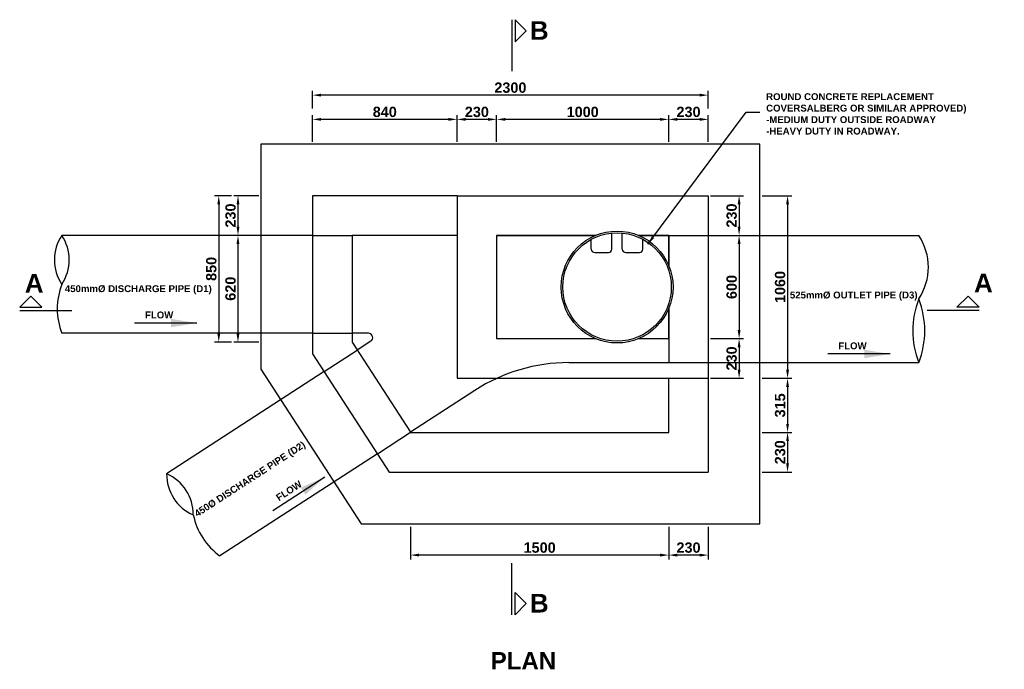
# Model space of a CAD drawing. Extents: x 103806 to 120631, y 2898159 to 2905914.
# Tile 1 of 7: x 103806 to 109527, y 2898159 to 2901933. Entities that reach past the tile are written whole.
import ezdxf
from ezdxf.lldxf.tags import DXFTag

# ---------------------------------------------------------------- set-up
doc = ezdxf.new("R2010")
doc.units = 0
doc.header["$PDSIZE"] = 0.2
for name, color, linetype in [('CENTERLINE', 1, 'Continuous'), ('TEXT', 7, 'Continuous'), ('TITLEBLOCK', 1, 'Continuous')]:
    doc.layers.add(name, color=color, linetype=linetype)
doc.styles.add('Arial Bold', font='arialbd.ttf')
doc.styles.add('ROMANS', font='romans.shx', dxfattribs={"width": 0.8})
tags = doc.linetypes.add('HIDDEN2', pattern=[0.1875, 0.125, -0.0625]).pattern_tags.tags
tags[6:7] = [DXFTag(74, 4), DXFTag(75, 0), DXFTag(340, '0'), DXFTag(46, 0.0), DXFTag(50, 0.0), DXFTag(44, 0.0), DXFTag(45, 0.0)]
tags[4:5] = [DXFTag(74, 4), DXFTag(75, 0), DXFTag(340, '0'), DXFTag(46, 0.0), DXFTag(50, 0.0), DXFTag(44, 0.0), DXFTag(45, 0.0)]
doc.dimstyles.new('1-20', dxfattribs={"dimscale": 20, "dimtxt": 2, "dimasz": 2.5, "dimexe": 1.25, "dimexo": 0.625, "dimtad": 1, "dimdec": 0, "dimzin": 12, "dimdsep": 46, "dimtxsty": 'ROMANS', "dimcen": 2.5, "dimclrd": 1, "dimclre": 1, "dimclrt": 2, "dimadec": 0, "dimazin": 0, "dimtfac": 1, "dimtdec": 4, "dimtmove": 2, "dimatfit": 3, "dimfxl": 1, "dimtvp": 1, "dimtolj": 1, "dimtzin": 0, "dimarcsym": 0})
doc.dimstyles.new('1-20$7', dxfattribs={"dimscale": 20, "dimtxt": 2, "dimasz": 2.5, "dimexe": 1.25, "dimexo": 0.625, "dimtad": 0, "dimtih": 1, "dimtoh": 1, "dimdec": 0, "dimzin": 12, "dimdsep": 46, "dimtxsty": 'ROMANS', "dimcen": 2.5, "dimclrd": 1, "dimclre": 1, "dimclrt": 2, "dimadec": 0, "dimazin": 0, "dimtfac": 1, "dimtdec": 4, "dimtmove": 0, "dimatfit": 3, "dimfxl": 1, "dimtvp": 1, "dimtolj": 1, "dimtzin": 0, "dimarcsym": 0})

# ---------------------------------------------------------------- blocks, each defined once
blk = doc.blocks.new('*D113')
at = {"layer": 'Defpoints', "color": 0, "transparency": 16777216}
for p in [(107807, 2900910.1), (107921.5, 2900680.1), (107986, 2900680.1)]:
    blk.add_point(p, dxfattribs=at)
at = {"layer": 'TEXT', "color": 1, "lineweight": -2, "transparency": 16777216}
for p, q in [((107819.5, 2900910.1), (108011, 2900910.1)), ((107986, 2900860.1), (107986, 2900730.1)), ((107934, 2900680.1), (108011, 2900680.1))]:
    blk.add_line(p, q, dxfattribs=at)
at = {"layer": 'TEXT', "color": 1, "transparency": 16777216}
for points in [[(107977.6, 2900860.1), (107994.3, 2900860.1), (107986, 2900910.1)], [(107977.6, 2900730.1), (107994.3, 2900730.1), (107986, 2900680.1)]]:
    blk.add_solid(points, dxfattribs=at)
at = {"layer": 'TEXT', "color": 2, "transparency": 16777216, "insert": (107942.8, 2900795.1), "char_height": 60, "attachment_point": 5, "rotation": 90, "style": 'Arial Bold'}
blk.add_mtext('\\A1;230', dxfattribs=at)
blk = doc.blocks.new('*D114')
at = {"layer": 'Defpoints', "color": 0, "transparency": 16777216}
for p in [(107921.2, 2900680.1), (107807, 2900080.1), (107986, 2900080.1)]:
    blk.add_point(p, dxfattribs=at)
at = {"layer": 'TEXT', "color": 1, "lineweight": -2, "transparency": 16777216}
for p, q in [((107933.7, 2900680.1), (108011, 2900680.1)), ((107986, 2900630.1), (107986, 2900130.1)), ((107819.5, 2900080.1), (108011, 2900080.1))]:
    blk.add_line(p, q, dxfattribs=at)
at = {"layer": 'TEXT', "color": 1, "transparency": 16777216}
for points in [[(107977.6, 2900630.1), (107994.3, 2900630.1), (107986, 2900680.1)], [(107977.6, 2900130.1), (107994.3, 2900130.1), (107986, 2900080.1)]]:
    blk.add_solid(points, dxfattribs=at)
at = {"layer": 'TEXT', "color": 2, "transparency": 16777216, "insert": (107942.8, 2900380.1), "char_height": 60, "attachment_point": 5, "rotation": 90, "style": 'Arial Bold'}
blk.add_mtext('\\A1;600', dxfattribs=at)
blk = doc.blocks.new('*D115')
at = {"layer": 'Defpoints', "color": 0, "transparency": 16777216}
for p in [(107807, 2900080.1), (107807, 2899850.1), (107986, 2899850.1)]:
    blk.add_point(p, dxfattribs=at)
at = {"layer": 'TEXT', "color": 1, "lineweight": -2, "transparency": 16777216}
for p, q in [((107819.5, 2900080.1), (108011, 2900080.1)), ((107986, 2900030.1), (107986, 2899900.1)), ((107819.5, 2899850.1), (108011, 2899850.1))]:
    blk.add_line(p, q, dxfattribs=at)
at = {"layer": 'TEXT', "color": 1, "transparency": 16777216}
for points in [[(107977.6, 2900030.1), (107994.3, 2900030.1), (107986, 2900080.1)], [(107977.6, 2899900.1), (107994.3, 2899900.1), (107986, 2899850.1)]]:
    blk.add_solid(points, dxfattribs=at)
at = {"layer": 'TEXT', "color": 2, "transparency": 16777216, "insert": (107942.8, 2899965.1), "char_height": 60, "attachment_point": 5, "rotation": 90, "style": 'Arial Bold'}
blk.add_mtext('\\A1;230', dxfattribs=at)
blk = doc.blocks.new('*D116')
at = {"layer": 'Defpoints', "color": 0, "transparency": 16777216}
for p in [(107577, 2901353.8), (107577, 2901210.1), (107807, 2901210.1)]:
    blk.add_point(p, dxfattribs=at)
at = {"layer": 'TEXT', "color": 1, "lineweight": -2, "transparency": 16777216}
for p, q in [((107577, 2901222.6), (107577, 2901378.8)), ((107757, 2901353.8), (107627, 2901353.8)), ((107807, 2901222.6), (107807, 2901378.8))]:
    blk.add_line(p, q, dxfattribs=at)
at = {"layer": 'TEXT', "color": 1, "transparency": 16777216}
for points in [[(107627, 2901362.1), (107627, 2901345.5), (107577, 2901353.8)], [(107757, 2901362.1), (107757, 2901345.5), (107807, 2901353.8)]]:
    blk.add_solid(points, dxfattribs=at)
at = {"layer": 'TEXT', "color": 2, "transparency": 16777216, "insert": (107692, 2901396.9), "char_height": 60, "attachment_point": 5, "style": 'Arial Bold'}
blk.add_mtext('\\A1;230', dxfattribs=at)
blk = doc.blocks.new('*D117')
at = {"layer": 'Defpoints', "color": 0, "transparency": 16777216}
for p in [(106577, 2901353.8), (106577, 2901210.1), (107577, 2901210.1)]:
    blk.add_point(p, dxfattribs=at)
at = {"layer": 'TEXT', "color": 1, "lineweight": -2, "transparency": 16777216}
for p, q in [((106577, 2901222.6), (106577, 2901378.8)), ((107527, 2901353.8), (106627, 2901353.8)), ((107577, 2901222.6), (107577, 2901378.8))]:
    blk.add_line(p, q, dxfattribs=at)
at = {"layer": 'TEXT', "color": 1, "transparency": 16777216}
for points in [[(106627, 2901362.1), (106627, 2901345.5), (106577, 2901353.8)], [(107527, 2901362.1), (107527, 2901345.5), (107577, 2901353.8)]]:
    blk.add_solid(points, dxfattribs=at)
at = {"layer": 'TEXT', "color": 2, "transparency": 16777216, "insert": (107077, 2901396.9), "char_height": 60, "attachment_point": 5, "style": 'Arial Bold'}
blk.add_mtext('\\A1;1000', dxfattribs=at)
blk = doc.blocks.new('*D118')
at = {"layer": 'Defpoints', "color": 0, "transparency": 16777216}
for p in [(106347, 2901353.8), (106347, 2901210.1), (106577, 2901210.1)]:
    blk.add_point(p, dxfattribs=at)
at = {"layer": 'TEXT', "color": 1, "lineweight": -2, "transparency": 16777216}
for p, q in [((106347, 2901222.6), (106347, 2901378.8)), ((106527, 2901353.8), (106397, 2901353.8)), ((106577, 2901222.6), (106577, 2901378.8))]:
    blk.add_line(p, q, dxfattribs=at)
at = {"layer": 'TEXT', "color": 1, "transparency": 16777216}
for points in [[(106397, 2901362.1), (106397, 2901345.5), (106347, 2901353.8)], [(106527, 2901362.1), (106527, 2901345.5), (106577, 2901353.8)]]:
    blk.add_solid(points, dxfattribs=at)
at = {"layer": 'TEXT', "color": 2, "transparency": 16777216, "insert": (106462, 2901396.9), "char_height": 60, "attachment_point": 5, "style": 'Arial Bold'}
blk.add_mtext('\\A1;230', dxfattribs=at)
blk = doc.blocks.new('*D119')
at = {"layer": 'Defpoints', "color": 0, "transparency": 16777216}
for p in [(107577, 2899000.1), (107807, 2899000.1), (107577, 2898822.9)]:
    blk.add_point(p, dxfattribs=at)
at = {"layer": 'TEXT', "color": 1, "lineweight": -2, "transparency": 16777216}
for p, q in [((107577, 2898987.6), (107577, 2898797.9)), ((107807, 2898987.6), (107807, 2898797.9)), ((107757, 2898822.9), (107627, 2898822.9))]:
    blk.add_line(p, q, dxfattribs=at)
at = {"layer": 'TEXT', "color": 1, "transparency": 16777216}
for points in [[(107627, 2898831.2), (107627, 2898814.5), (107577, 2898822.9)], [(107757, 2898831.2), (107757, 2898814.5), (107807, 2898822.9)]]:
    blk.add_solid(points, dxfattribs=at)
at = {"layer": 'TEXT', "color": 2, "transparency": 16777216, "insert": (107692, 2898866), "char_height": 60, "attachment_point": 5, "style": 'Arial Bold'}
blk.add_mtext('\\A1;230', dxfattribs=at)
blk = doc.blocks.new('*D120')
at = {"layer": 'Defpoints', "color": 0, "transparency": 16777216}
for p in [(106076.9, 2899000.1), (107577, 2899000.1), (106076.9, 2898822.9)]:
    blk.add_point(p, dxfattribs=at)
at = {"layer": 'TEXT', "color": 1, "lineweight": -2, "transparency": 16777216}
for p, q in [((106076.9, 2898987.6), (106076.9, 2898797.9)), ((107577, 2898987.6), (107577, 2898797.9)), ((107527, 2898822.9), (106126.9, 2898822.9))]:
    blk.add_line(p, q, dxfattribs=at)
at = {"layer": 'TEXT', "color": 1, "transparency": 16777216}
for points in [[(106126.9, 2898831.2), (106126.9, 2898814.5), (106076.9, 2898822.9)], [(107527, 2898831.2), (107527, 2898814.5), (107577, 2898822.9)]]:
    blk.add_solid(points, dxfattribs=at)
at = {"layer": 'TEXT', "color": 2, "transparency": 16777216, "insert": (106826.9, 2898866), "char_height": 60, "attachment_point": 5, "style": 'Arial Bold'}
blk.add_mtext('\\A1;1500', dxfattribs=at)
blk = doc.blocks.new('*D121')
at = {"layer": 'Defpoints', "color": 0, "transparency": 16777216}
for p in [(105207, 2900910.1), (105074.2, 2900680.1), (105207, 2900680.1)]:
    blk.add_point(p, dxfattribs=at)
at = {"layer": 'TEXT', "color": 1, "lineweight": -2, "transparency": 16777216}
for p, q in [((105194.5, 2900910.1), (105049.2, 2900910.1)), ((105074.2, 2900860.1), (105074.2, 2900730.1)), ((105194.5, 2900680.1), (105049.2, 2900680.1))]:
    blk.add_line(p, q, dxfattribs=at)
at = {"layer": 'TEXT', "color": 1, "transparency": 16777216}
for points in [[(105065.9, 2900860.1), (105082.6, 2900860.1), (105074.2, 2900910.1)], [(105065.9, 2900730.1), (105082.6, 2900730.1), (105074.2, 2900680.1)]]:
    blk.add_solid(points, dxfattribs=at)
at = {"layer": 'TEXT', "color": 2, "transparency": 16777216, "insert": (105031.1, 2900795.1), "char_height": 60, "attachment_point": 5, "rotation": 90, "style": 'Arial Bold'}
blk.add_mtext('\\A1;230', dxfattribs=at)
blk = doc.blocks.new('*D122')
at = {"layer": 'Defpoints', "color": 0, "transparency": 16777216}
for p in [(105207, 2900680.1), (105074.1, 2900060.4), (105207, 2900060.4)]:
    blk.add_point(p, dxfattribs=at)
at = {"layer": 'TEXT', "color": 1, "lineweight": -2, "transparency": 16777216}
for p, q in [((105194.5, 2900680.1), (105049.1, 2900680.1)), ((105074.1, 2900630.1), (105074.1, 2900110.4)), ((105194.5, 2900060.4), (105049.1, 2900060.4))]:
    blk.add_line(p, q, dxfattribs=at)
at = {"layer": 'TEXT', "color": 1, "transparency": 16777216}
for points in [[(105065.7, 2900630.1), (105082.4, 2900630.1), (105074.1, 2900680.1)], [(105065.7, 2900110.4), (105082.4, 2900110.4), (105074.1, 2900060.4)]]:
    blk.add_solid(points, dxfattribs=at)
at = {"layer": 'TEXT', "color": 2, "transparency": 16777216, "insert": (105030.9, 2900370.2), "char_height": 60, "attachment_point": 5, "rotation": 90, "style": 'Arial Bold'}
blk.add_mtext('\\A1;620', dxfattribs=at)
blk = doc.blocks.new('*D123')
at = {"layer": 'Defpoints', "color": 0, "transparency": 16777216}
for p in [(105049.2, 2900910.1), (104962.5, 2900060.4), (105049.1, 2900060.4)]:
    blk.add_point(p, dxfattribs=at)
at = {"layer": 'TEXT', "color": 1, "lineweight": -2, "transparency": 16777216}
for p, q in [((105036.7, 2900910.1), (104937.5, 2900910.1)), ((104962.5, 2900860.1), (104962.5, 2900110.4)), ((105036.6, 2900060.4), (104937.5, 2900060.4))]:
    blk.add_line(p, q, dxfattribs=at)
at = {"layer": 'TEXT', "color": 1, "transparency": 16777216}
for points in [[(104954.2, 2900860.1), (104970.8, 2900860.1), (104962.5, 2900910.1)], [(104954.2, 2900110.4), (104970.8, 2900110.4), (104962.5, 2900060.4)]]:
    blk.add_solid(points, dxfattribs=at)
at = {"layer": 'TEXT', "color": 2, "transparency": 16777216, "insert": (104919.3, 2900485.2), "char_height": 60, "attachment_point": 5, "rotation": 90, "style": 'Arial Bold'}
blk.add_mtext('\\A1;850', dxfattribs=at)
blk = doc.blocks.new('*D86')
at = {"layer": 'Defpoints', "color": 0, "transparency": 16777216}
for p in [(108107, 2900910.1), (108107, 2899850.1), (108267.5, 2899850.1)]:
    blk.add_point(p, dxfattribs=at)
at = {"layer": 'TEXT', "color": 1, "lineweight": -2, "transparency": 16777216}
for p, q in [((108119.5, 2900910.1), (108292.5, 2900910.1)), ((108267.5, 2900860.1), (108267.5, 2899900.1)), ((108119.5, 2899850.1), (108292.5, 2899850.1))]:
    blk.add_line(p, q, dxfattribs=at)
at = {"layer": 'TEXT', "color": 1, "transparency": 16777216}
for points in [[(108259.2, 2900860.1), (108275.8, 2900860.1), (108267.5, 2900910.1)], [(108259.2, 2899900.1), (108275.8, 2899900.1), (108267.5, 2899850.1)]]:
    blk.add_solid(points, dxfattribs=at)
at = {"layer": 'TEXT', "color": 2, "transparency": 16777216, "insert": (108224.4, 2900380.1), "char_height": 60, "attachment_point": 5, "rotation": 90, "style": 'Arial Bold'}
blk.add_mtext('\\A1;1060', dxfattribs=at)
blk = doc.blocks.new('*D87')
at = {"layer": 'Defpoints', "color": 0, "transparency": 16777216}
for p in [(108107, 2899535.1), (108107, 2899305.1), (108267.5, 2899305.1)]:
    blk.add_point(p, dxfattribs=at)
at = {"layer": 'TEXT', "color": 1, "lineweight": -2, "transparency": 16777216}
for p, q in [((108119.5, 2899535.1), (108292.5, 2899535.1)), ((108267.5, 2899485.1), (108267.5, 2899355.1)), ((108119.5, 2899305.1), (108292.5, 2899305.1))]:
    blk.add_line(p, q, dxfattribs=at)
at = {"layer": 'TEXT', "color": 1, "transparency": 16777216}
for points in [[(108259.2, 2899485.1), (108275.8, 2899485.1), (108267.5, 2899535.1)], [(108259.2, 2899355.1), (108275.8, 2899355.1), (108267.5, 2899305.1)]]:
    blk.add_solid(points, dxfattribs=at)
at = {"layer": 'TEXT', "color": 2, "transparency": 16777216, "insert": (108224.4, 2899420.1), "char_height": 60, "attachment_point": 5, "rotation": 90, "style": 'Arial Bold'}
blk.add_mtext('\\A1;230', dxfattribs=at)
blk = doc.blocks.new('*D89')
at = {"layer": 'Defpoints', "color": 0, "transparency": 16777216}
for p in [(105507, 2901494.6), (105507, 2901403.8), (107807, 2901403.8)]:
    blk.add_point(p, dxfattribs=at)
at = {"layer": 'TEXT', "color": 1, "lineweight": -2, "transparency": 16777216}
for p, q in [((105507, 2901416.3), (105507, 2901519.6)), ((107807, 2901416.3), (107807, 2901519.6)), ((107757, 2901494.6), (105557, 2901494.6))]:
    blk.add_line(p, q, dxfattribs=at)
at = {"layer": 'TEXT', "color": 1, "transparency": 16777216}
for points in [[(105557, 2901503), (105557, 2901486.3), (105507, 2901494.6)], [(107757, 2901503), (107757, 2901486.3), (107807, 2901494.6)]]:
    blk.add_solid(points, dxfattribs=at)
at = {"layer": 'TEXT', "color": 2, "transparency": 16777216, "insert": (106657, 2901537.8), "char_height": 60, "attachment_point": 5, "style": 'Arial Bold'}
blk.add_mtext('\\A1;2300', dxfattribs=at)
blk = doc.blocks.new('*D90')
at = {"layer": 'Defpoints', "color": 0, "transparency": 16777216}
for p in [(108107, 2899850.1), (108107, 2899535.1), (108267.5, 2899535.1)]:
    blk.add_point(p, dxfattribs=at)
at = {"layer": 'TEXT', "color": 1, "lineweight": -2, "transparency": 16777216}
for p, q in [((108119.5, 2899850.1), (108292.5, 2899850.1)), ((108267.5, 2899800.1), (108267.5, 2899585.1)), ((108119.5, 2899535.1), (108292.5, 2899535.1))]:
    blk.add_line(p, q, dxfattribs=at)
at = {"layer": 'TEXT', "color": 1, "transparency": 16777216}
for points in [[(108259.2, 2899800.1), (108275.8, 2899800.1), (108267.5, 2899850.1)], [(108259.2, 2899585.1), (108275.8, 2899585.1), (108267.5, 2899535.1)]]:
    blk.add_solid(points, dxfattribs=at)
at = {"layer": 'TEXT', "color": 2, "transparency": 16777216, "insert": (108224.4, 2899692.6), "char_height": 60, "attachment_point": 5, "rotation": 90, "style": 'Arial Bold'}
blk.add_mtext('\\A1;315', dxfattribs=at)
blk = doc.blocks.new('*D91')
at = {"layer": 'Defpoints', "color": 0, "transparency": 16777216}
for p in [(105507, 2901353.8), (105507, 2901210.1), (106347, 2901210.1)]:
    blk.add_point(p, dxfattribs=at)
at = {"layer": 'TEXT', "color": 1, "lineweight": -2, "transparency": 16777216}
for p, q in [((105507, 2901222.6), (105507, 2901378.8)), ((106297, 2901353.8), (105557, 2901353.8)), ((106347, 2901222.6), (106347, 2901378.8))]:
    blk.add_line(p, q, dxfattribs=at)
at = {"layer": 'TEXT', "color": 1, "transparency": 16777216}
for points in [[(105557, 2901362.1), (105557, 2901345.5), (105507, 2901353.8)], [(106297, 2901362.1), (106297, 2901345.5), (106347, 2901353.8)]]:
    blk.add_solid(points, dxfattribs=at)
at = {"layer": 'TEXT', "color": 2, "transparency": 16777216, "insert": (105927, 2901397), "char_height": 60, "attachment_point": 5, "style": 'Arial Bold'}
blk.add_mtext('\\A1;840', dxfattribs=at)

msp = doc.modelspace()

# ---------------------------------------------------------------- linework, layer by layer
at = {"layer": 'CENTERLINE', "color": 4, "linetype": 'Continuous'}
for p, q in [((106665.83, 2901932.83), (106665.83, 2901633.47)), ((103805.75, 2900243.74), (104107.92, 2900243.74)), ((109381.12, 2900243.74), (109078.95, 2900243.74)), ((106665.83, 2898476.39), (106665.83, 2898775.75))]:
    msp.add_line(p, q, dxfattribs=at)
for points in [[(106684.58, 2901803.5), (106749.25, 2901868.17), (106684.58, 2901932.83)], [(103935.08, 2900262.49), (103870.42, 2900327.16), (103805.75, 2900262.49)], [(109251.78, 2900262.49), (109316.45, 2900327.16), (109381.12, 2900262.49)], [(106684.58, 2898605.73), (106749.25, 2898541.06), (106684.58, 2898476.39)]]:
    msp.add_lwpolyline(points, close=True, dxfattribs=at)
at = {"layer": 'TITLEBLOCK', "color": 2}
for p, q in [((105506.98, 2900910.06), (105506.98, 2899992.23)), ((106346.98, 2900910.06), (105506.98, 2900910.06)), ((105506.98, 2900680.06), (104050.51, 2900680.06)), ((105736.98, 2900680.06), (105736.98, 2900060.36)), ((106346.98, 2900680.06), (105736.98, 2900680.06)), ((107806.98, 2900680.06), (109030.03, 2900680.06)), ((105506.98, 2900111.06), (104050.51, 2900111.06)), ((105832.12, 2900111.06), (105736.98, 2900111.06)), ((105736.98, 2900060.36), (106076.98, 2899536.8)), ((105845.74, 2900065.09), (105767.08, 2900014.01)), ((105506.98, 2899992.23), (105953.23, 2899305.06)), ((106995.69, 2899941.06), (107576.98, 2899941.06)), ((107806.98, 2899941.06), (109030.03, 2899941.06)), ((105574.19, 2899888.74), (104659.65, 2899294.83)), ((107576.98, 2899535.06), (107576.98, 2899850.06)), ((107806.98, 2899850.06), (107806.98, 2899305.06)), ((106451.05, 2899779.73), (106076.98, 2899536.8)), ((106076.98, 2899535.06), (107576.98, 2899535.06)), ((105884.08, 2899411.54), (104969.55, 2898817.63)), ((105953.23, 2899305.06), (107806.98, 2899305.06))]:
    msp.add_line(p, q, dxfattribs=at)
at = {"layer": 'TITLEBLOCK', "color": 1}
for p, q in [((106346.98, 2900910.06), (107806.98, 2900910.06)), ((106346.98, 2900910.06), (106346.98, 2899850.06)), ((107806.98, 2900910.06), (107806.98, 2899850.06)), ((106346.98, 2899850.06), (107806.98, 2899850.06))]:
    msp.add_line(p, q, dxfattribs=at)
at = {"layer": 'TITLEBLOCK', "color": 8, "linetype": 'HIDDEN2'}
for p, q in [((105506.98, 2900680.06), (105736.98, 2900680.06)), ((107576.98, 2900680.06), (107806.98, 2900680.06)), ((105506.98, 2900111.06), (105736.98, 2900111.06)), ((105574.19, 2899888.74), (105767.08, 2900014.01)), ((107576.98, 2899941.06), (107806.98, 2899941.06)), ((105884.08, 2899411.54), (106076.98, 2899536.8))]:
    msp.add_line(p, q, dxfattribs=at)
at = {"layer": 'TITLEBLOCK', "color": 3}
for p, q in [((107126.98, 2900600.06), (107126.98, 2900657.05)), ((107246.98, 2900600.06), (107246.98, 2900693.62)), ((107306.98, 2900600.06), (107306.98, 2900693.62)), ((107426.98, 2900600.06), (107426.98, 2900657.05)), ((107146.98, 2900580.06), (107226.98, 2900580.06)), ((107326.98, 2900580.06), (107406.98, 2900580.06))]:
    msp.add_line(p, q, dxfattribs=at)
at = {"layer": 'TITLEBLOCK'}
msp.add_line((107576.98, 2900080.06), (107576.98, 2899941.06), dxfattribs=at)
at = {"layer": 'TITLEBLOCK', "color": 1, "linetype": 'HIDDEN2'}
msp.add_lwpolyline([(108106.98, 2899005.06), (108106.98, 2901210.06), (105206.98, 2901210.06), (105206.98, 2899903.36), (105790.35, 2899005.06)], close=True, dxfattribs=at)
at = {"layer": 'TITLEBLOCK'}
for points in [[(106576.98, 2900680.06), (107151.98, 2900680.06)], [(107401.98, 2900680.06), (107576.98, 2900680.06), (107576.98, 2900505.06)], [(107576.98, 2900505.06), (107576.98, 2900680.06), (107401.98, 2900680.06)], [(107576.98, 2900255.06), (107576.98, 2900080.06)]]:
    msp.add_lwpolyline(points, dxfattribs=at)
at = {"layer": 'TITLEBLOCK', "color": 1}
for points in [[(107151.98, 2900680.06), (106576.98, 2900680.06), (106576.98, 2900080.06), (107151.98, 2900080.06)], [(107576.98, 2900505.06), (107576.98, 2900680.06), (107401.98, 2900680.06)], [(107401.98, 2900080.06), (107576.98, 2900080.06), (107576.98, 2900255.06)]]:
    msp.add_lwpolyline(points, dxfattribs=at)
at = {"layer": 'TITLEBLOCK', "color": 3}
for radius in [325, 315]:
    msp.add_circle((107276.98, 2900380.06), radius, dxfattribs=at)
at = {"layer": 'TITLEBLOCK', "color": 2}
for centre, radius, start, end in [((104264.91, 2900537.81), 257.3, 146.43706, 213.56294), ((103836.11, 2900537.81), 257.3, 326.43706, 33.56294), ((108751.57, 2900495.31), 334.18, 326.43706, 33.56294), ((104415.16, 2900253.31), 391.42, 158.68936, 201.31064), ((109503.63, 2900125.81), 508.36, 158.68936, 201.31064), ((108556.43, 2900125.81), 508.36, 338.68936, 21.31064), ((105832.12, 2900086.06), 25, 303, 90), ((106995.69, 2898941.06), 1000, 90, 123), ((104916.94, 2899292.3), 257.3, 179.43706, 246.56294), ((104557.31, 2899058.76), 257.3, 359.43706, 66.56294), ((105197.89, 2899135.53), 391.42, 191.68936, 234.31064)]:
    msp.add_arc(centre, radius, start, end, dxfattribs=at)
at = {"layer": 'TITLEBLOCK', "color": 3}
for centre, start, end in [((107146.98, 2900600.06), 180, 270), ((107226.98, 2900600.06), 270, 0), ((107326.98, 2900600.06), 180, 270), ((107406.98, 2900600.06), 270, 0)]:
    msp.add_arc(centre, 20, start, end, dxfattribs=at)

# ---------------------------------------------------------------- texts
at = {"layer": 'CENTERLINE', "color": 4, "linetype": 'Continuous', "style": 'Arial Bold'}
for s, p in [('B', (106770.46, 2901816.48)), ('A', (103835.63, 2900347.89)), ('A', (109351.24, 2900349.35)), ('B', (106770.46, 2898489.38))]:
    msp.add_text(s, height=107.81, dxfattribs=at).set_placement(p)
at = {"layer": 'TEXT', "color": 2, "style": 'Arial Bold'}
for p in [(104533.97, 2900197.84), (108562.51, 2900018.37)]:
    msp.add_text('FLOW', height=40, dxfattribs=at).set_placement(p)
for s, p in [('450%%C DISCHARGE PIPE (D2)', (104837.38, 2899042.89)), ('FLOW', (105312.03, 2899135.23))]:
    msp.add_text(s, height=40, rotation=33, dxfattribs=at).set_placement(p)
at = {"layer": 'TEXT', "color": 2, "char_height": 40, "attachment_point": 1, "style": 'Arial Bold'}
for s, insert, width in [('ROUND CONCRETE REPLACEMENT COVERSALBERG OR SIMILAR APPROVED)\\P-MEDIUM DUTY OUTSIDE ROADWAY\\P-HEAVY DUTY IN ROADWAY.', (108143, 2901505.77), 1444.1435), ('450mm%%C DISCHARGE PIPE (D1)', (104068.16, 2900390.45), 2890.3691), ('525mm%%C OUTLET PIPE (D3)', (108280.94, 2900353.6), 2890.3691)]:
    msp.add_mtext(s, dxfattribs=dict(at, insert=insert, width=width))
at = {"layer": 'TEXT', "color": 4, "insert": (106732.7, 2898259.46), "char_height": 180, "width": 10119.5184, "attachment_point": 2, "style": 'Arial Bold'}
msp.add_mtext('{\\H0.55556x;PLAN}', dxfattribs=at)

# ---------------------------------------------------------------- dimensions: what is measured, and where the dimension line sits
at = {"layer": 'TEXT'}
for base, p1, p2, picture, middle in [((105506.98, 2901494.64), (107806.98, 2901403.8), (105506.98, 2901403.8), '*D89', (106656.98, 2901537.77)), ((105506.98, 2901353.8), (106346.98, 2901210.06), (105506.98, 2901210.06), '*D91', (105926.98, 2901396.96)), ((106346.98, 2901353.8), (106576.98, 2901210.06), (106346.98, 2901210.06), '*D118', (106461.98, 2901396.94)), ((106576.98, 2901353.8), (107576.98, 2901210.06), (106576.98, 2901210.06), '*D117', (107076.98, 2901396.94)), ((107576.98, 2901353.8), (107806.98, 2901210.06), (107576.98, 2901210.06), '*D116', (107691.98, 2901396.94)), ((106076.85, 2898822.87), (107576.98, 2899000.06), (106076.85, 2899000.06), '*D120', (106826.92, 2898866.01)), ((107576.98, 2898822.87), (107806.98, 2899000.06), (107576.98, 2899000.06), '*D119', (107691.98, 2898866.01))]:
    dim = msp.add_linear_dim(base=base, p1=p1, p2=p2, dimstyle='1-20', override={"dimtxt": 3, "dimtxsty": 'Arial Bold', "dimtmove": 0}, dxfattribs=at)
    dim.commit()
    dim.dimension.update_dxf_attribs({"geometry": picture, "text_midpoint": middle})
for base, p1, p2, picture, middle in [((104962.49, 2900060.36), (105049.24, 2900910.06), (105049.06, 2900060.36), '*D123', (104919.33, 2900485.21)), ((105074.24, 2900680.06), (105206.98, 2900910.06), (105206.98, 2900680.06), '*D121', (105031.1, 2900795.06)), ((107985.97, 2900680.06), (107806.98, 2900910.06), (107921.5, 2900680.06), '*D113', (107942.83, 2900795.06)), ((108267.49, 2899850.06), (108106.98, 2900910.06), (108106.98, 2899850.06), '*D86', (108224.35, 2900380.06)), ((105074.06, 2900060.36), (105206.98, 2900680.06), (105206.98, 2900060.36), '*D122', (105030.92, 2900370.21)), ((107985.97, 2900080.06), (107921.19, 2900680.06), (107806.98, 2900080.06), '*D114', (107942.83, 2900380.06)), ((107985.97, 2899850.06), (107806.98, 2900080.06), (107806.98, 2899850.06), '*D115', (107942.83, 2899965.06)), ((108267.49, 2899535.06), (108106.98, 2899850.06), (108106.98, 2899535.06), '*D90', (108224.35, 2899692.56)), ((108267.49, 2899305.06), (108106.98, 2899535.06), (108106.98, 2899305.06), '*D87', (108224.35, 2899420.06))]:
    dim = msp.add_linear_dim(base=base, p1=p1, p2=p2, angle=90, dimstyle='1-20', override={"dimtxt": 3, "dimtxsty": 'Arial Bold', "dimtmove": 0}, dxfattribs=at)
    dim.commit()
    dim.dimension.update_dxf_attribs({"geometry": picture, "text_midpoint": middle})

# ---------------------------------------------------------------- leaders
msp.add_leader([(107455.78, 2900629.18), (108027.15, 2901396.46), (108106.94, 2901396.46)], dimstyle='1-20', dxfattribs=at)
for points in [[(104834.35, 2900170.61), (104473.26, 2900170.61)], [(108862.89, 2899991.14), (108501.8, 2899991.14)], [(105578.79, 2899276), (105275.95, 2899079.33)]]:
    msp.add_leader(points, dimstyle='1-20$7', override={"dimasz": 7.5, "dimtad": 1, "dimtih": 0, "dimtoh": 0}, dxfattribs=at)

doc.saveas('drawing.dxf')
